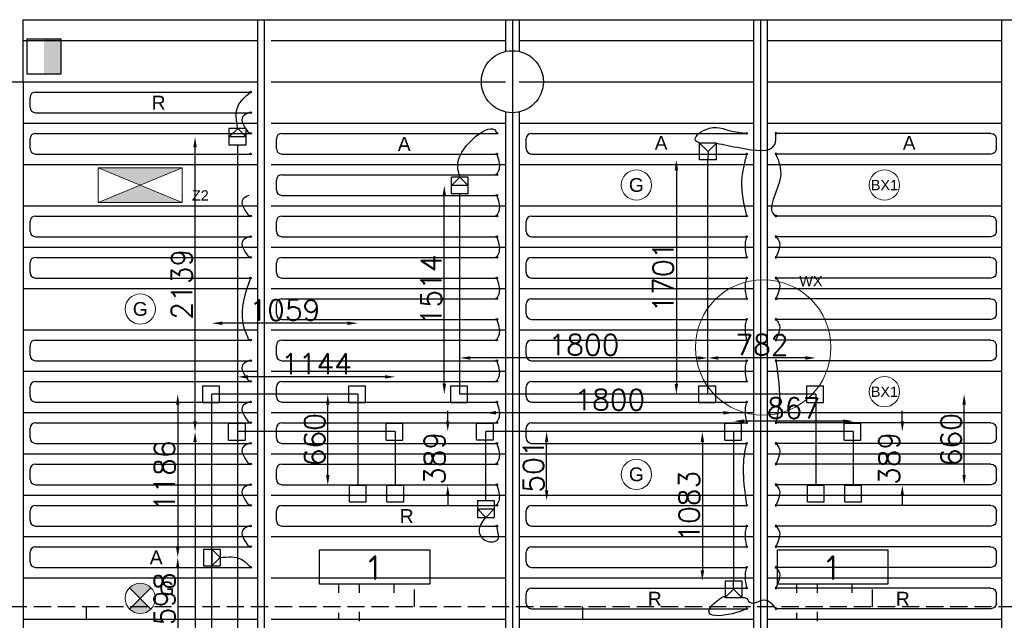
# Model space of a CAD drawing. Extents: x 7383 to 741080, y -570072 to -203000.
# Tile 10 of 43: x 466863 to 474007, y -311662 to -307303. Entities that reach past the tile are written whole.
import ezdxf

# ---------------------------------------------------------------- set-up
doc = ezdxf.new("R2010")
doc.units = 0
doc.header["$LTSCALE"] = 25
for name, pattern in [('2322105', [47, 40, -7]), ('2322106', [47, 5, -2, 5, -2, 5, -2, 5, -2, 5, -2, 5, -7]), ('2322107', [2000, 1000, 1000]), ('2322108', [7, 5, -2])]:
    doc.linetypes.add(name, pattern=pattern)
doc.layers.get('0').update_dxf_attribs({"linetype": 'CONTINUOUS'})
doc.layers.get('DEFPOINTS').update_dxf_attribs({"linetype": 'CONTINUOUS'})
for name, color, linetype in [('0010CL', 2, 'CONTINUOUS'), ('60', 7, 'CONTINUOUS'), ('BL$4----', 7, 'CONTINUOUS'), ('KP-bandraster', 5, 'CONTINUOUS'), ('KP-koppelingen', 6, 'CONTINUOUS'), ('KP-leidingen(aanvoer)', 5, 'CONTINUOUS'), ('KP-leidingen(retour)', 1, 'CONTINUOUS'), ('KP-maatvoering', 7, 'CONTINUOUS'), ('KP-onderlegger oeding', 8, 'CONTINUOUS'), ('KP-Oppervlak', 3, 'CONTINUOUS'), ('KP-panelen', 1, 'CONTINUOUS'), ('KP-registers', 4, 'CONTINUOUS'), ('KP-slangen', 7, 'CONTINUOUS'), ('KP-tekst', 7, 'CONTINUOUS'), ('SYM-W', 7, 'CONTINUOUS'), ('Thermostaat', 160, 'CONTINUOUS'), ('WL5501--', 130, 'CONTINUOUS'), ('WL5502--', 130, 'CONTINUOUS'), ('WL561---_AANVOER', 10, 'CONTINUOUS'), ('WL561---_RETOUR', 10, 'CONTINUOUS')]:
    doc.layers.add(name, color=color, linetype=linetype)
doc.layers.add('KP-Verlichting', color=2, linetype='CONTINUOUS', lineweight=18)
doc.styles.add('arial', font='ARIAL.TTF')
doc.styles.add('BURO-018', font='ISO96.shx', dxfattribs={"height": 90})
doc.styles.add('ISO', font='ISO.SHX')
doc.styles.add('VERWOL-1', font='ROMANS.SHX')
doc.dimstyles.new('MARTIN', dxfattribs={"dimscale": 0, "dimtxt": 50, "dimasz": 75, "dimexe": 4, "dimexo": 4, "dimgap": 20, "dimtad": 1, "dimdec": 0, "dimrnd": 0.01, "dimzin": 1, "dimdsep": 46, "dimtxsty": 'VERWOL-1', "dimcen": -25, "dimdle": 1, "dimclrd": 7, "dimclre": 2, "dimclrt": 7, "dimadec": 0, "dimazin": 0, "dimtfac": 1, "dimtdec": 0, "dimtix": 1, "dimtofl": 0, "dimtmove": 0, "dimatfit": 3, "dimldrblk": 'OBLIQUE', "dimfxl": 0, "dimtvp": 33.333333, "dimtolj": 1, "dimtzin": 1, "dimarcsym": 0})

# ---------------------------------------------------------------- blocks, each defined once
blk = doc.blocks.new('SW30485012')
at = {"color": 0, "linetype": 'Continuous'}
for p, q in [((-2.5, 2.5), (-2.5, -2.5)), ((2.5, 2.5), (-2.5, 2.5)), ((2.5, -2.5), (2.5, 2.5)), ((-2.5, -2.5), (2.5, -2.5))]:
    blk.add_line(p, q, dxfattribs=at)
blk.add_solid([(-2.5, 0), (2.5, 0), (-2.5, -2.5), (2.5, -2.5)], dxfattribs=at)
at = {"color": 0, "linetype": 'Continuous', "style": 'BURO-018', "flags": 1}
blk.add_attdef('W_ID', (0, 0), '', height=1.8, dxfattribs=at)
blk = doc.blocks.new('Leidingwerkzuid')
at = {"layer": 'SYM-W', "color": 2, "linetype": 'Continuous'}
for points in [[(13801, 1153.3), (13001, 1153.3), (13001, 1403.3), (13801, 1403.3)], [(17124, 1153.3), (16324, 1153.3), (16324, 1403.3), (17124, 1403.3)]]:
    blk.add_lwpolyline(points, close=True, dxfattribs=at)
at = {"layer": 'WL5501--', "linetype": '2322105'}
for p, q in [((13140.5, 1089.3), (13140.5, 1153.3)), ((16463.5, 1089.3), (16463.5, 1153.3)), ((13140.5, 895.8), (13140.5, 945.8)), ((16463.5, 895.8), (16463.5, 945.8))]:
    blk.add_line(p, q, dxfattribs=at)
at = {"layer": 'WL5502--', "linetype": '2322106'}
for p, q in [((13290.5, 1089.3), (13290.5, 1153.3)), ((16613.5, 1089.3), (16613.5, 1153.3)), ((13290.5, 885.7), (13290.5, 952.8)), ((16613.5, 885.7), (16613.5, 952.8))]:
    blk.add_line(p, q, dxfattribs=at)
at = {"layer": 'WL561---_AANVOER', "linetype": '2322107'}
for p, q in [((13540.5, 1153.3), (13540.5, 1089.3)), ((16863.5, 1153.3), (16863.5, 1089.3))]:
    blk.add_line(p, q, dxfattribs=at)
at = {"layer": 'WL561---_RETOUR', "linetype": '2322108'}
for p, q in [((13690.5, 989.3), (13690.5, 1153.3)), ((17013.5, 989.3), (17013.5, 1153.3)), ((25227.6, 989.3), (558.2, 989.3)), ((11308.2, 989.3), (11308.2, 892.8)), ((14908.2, 989.3), (14908.2, 892.8))]:
    blk.add_line(p, q, dxfattribs=at)
at = {"layer": 'Thermostaat', "xscale": 50, "yscale": 50, "zscale": 50, "rotation": 89.99999999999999}
blk.add_blockref('SW30485012', (11001.9, 4982.9), dxfattribs=at)
at = {"layer": '60', "color": 1, "linetype": 'Continuous', "style": 'ISO'}
for p in [(13354.7, 1183.6), (16677.7, 1183.6)]:
    blk.add_text('1', height=180, dxfattribs=at).set_placement(p)
blk = doc.blocks.new('A$C24911335')
at = {"layer": 'BL$4----'}
blk.add_blockref('Leidingwerkzuid', (0, 0), dxfattribs=at)
blk = doc.blocks.new('Register A')
at = {"layer": 'KP-registers', "linetype": 'Continuous'}
for p, q in [((90, 225), (1644, 225)), ((50, 115), (50, 185)), ((90, 75), (1644, 75))]:
    blk.add_line(p, q, dxfattribs=at)
for centre in [(1650, 225), (1650, 75)]:
    blk.add_circle(centre, 6, dxfattribs=at)
for centre, start, end in [((90, 185), 90, 180), ((90, 115), 180, 270)]:
    blk.add_arc(centre, 40, start, end, dxfattribs=at)
blk = doc.blocks.new('*D1952')
at = {"layer": 'DEFPOINTS', "color": 0, "linetype": 'Continuous', "transparency": 16777216}
for p in [(469098.2, -310020.5), (469316.2, -310020.5), (469316.3, -310680.9)]:
    blk.add_point(p, dxfattribs=at)
at = {"layer": 'KP-maatvoering', "color": 7, "linetype": 'Continuous', "lineweight": -2, "transparency": 16777216}
blk.add_line((469098.2, -310605.9), (469098.2, -310095.5), dxfattribs=at)
at = {"layer": 'KP-maatvoering', "color": 7, "linetype": 'Continuous', "transparency": 16777216}
for points in [[(469085.7, -310095.5), (469110.7, -310095.5), (469098.2, -310020.5)], [(469085.7, -310605.9), (469110.7, -310605.9), (469098.2, -310680.9)]]:
    blk.add_solid(points, dxfattribs=at)
at = {"layer": 'KP-maatvoering', "color": 7, "linetype": 'Continuous', "transparency": 16777216, "insert": (469003.2, -310350.7), "char_height": 150, "attachment_point": 5, "rotation": 90, "style": 'VERWOL-1'}
blk.add_mtext('\\A1;660', dxfattribs=at)
blk = doc.blocks.new('_OBLIQUE')
at = {"color": 0, "linetype": 'ByBlock'}
blk.add_line((-0.5, -0.5), (0.5, 0.5), dxfattribs=at)
blk = doc.blocks.new('*D1953')
at = {"layer": 'DEFPOINTS', "color": 0, "linetype": 'Continuous', "transparency": 16777216}
for p in [(468257.2, -309505.6), (468257.2, -310020.4), (469316.2, -310020.5)]:
    blk.add_point(p, dxfattribs=at)
at = {"layer": 'KP-maatvoering', "color": 7, "linetype": 'Continuous', "lineweight": -2, "transparency": 16777216}
blk.add_line((469241.2, -309505.6), (468332.2, -309505.6), dxfattribs=at)
at = {"layer": 'KP-maatvoering', "color": 7, "linetype": 'Continuous', "transparency": 16777216}
for points in [[(468332.2, -309493.1), (468332.2, -309518.1), (468257.2, -309505.6)], [(469241.2, -309493.1), (469241.2, -309518.1), (469316.2, -309505.6)]]:
    blk.add_solid(points, dxfattribs=at)
at = {"layer": 'KP-maatvoering', "color": 7, "linetype": 'Continuous', "transparency": 16777216, "insert": (468786.7, -309410.6), "char_height": 150, "attachment_point": 5, "style": 'VERWOL-1'}
blk.add_mtext('\\A1;1059', dxfattribs=at)
blk = doc.blocks.new('*D1954')
at = {"layer": 'DEFPOINTS', "color": 0, "linetype": 'Continuous', "transparency": 16777216}
for p in [(468257.2, -310020.4), (468009.5, -311206.1), (468318, -311206.1)]:
    blk.add_point(p, dxfattribs=at)
at = {"layer": 'KP-maatvoering', "color": 7, "linetype": 'Continuous', "lineweight": -2, "transparency": 16777216}
blk.add_line((468009.5, -310095.4), (468009.5, -311131.1), dxfattribs=at)
at = {"layer": 'KP-maatvoering', "color": 7, "linetype": 'Continuous', "transparency": 16777216}
for points in [[(467997, -310095.4), (468022, -310095.4), (468009.5, -310020.4)], [(467997, -311131.1), (468022, -311131.1), (468009.5, -311206.1)]]:
    blk.add_solid(points, dxfattribs=at)
at = {"layer": 'KP-maatvoering', "color": 7, "linetype": 'Continuous', "transparency": 16777216, "insert": (467914.5, -310613.3), "char_height": 150, "attachment_point": 5, "rotation": 90, "style": 'VERWOL-1'}
blk.add_mtext('\\A1;1186', dxfattribs=at)
blk = doc.blocks.new('*D1955')
at = {"layer": 'DEFPOINTS', "color": 0, "linetype": 'Continuous', "transparency": 16777216}
for p in [(468318, -311206.1), (468009.5, -311803.9), (468257.2, -311803.9)]:
    blk.add_point(p, dxfattribs=at)
at = {"layer": 'KP-maatvoering', "color": 7, "linetype": 'Continuous', "lineweight": -2, "transparency": 16777216}
blk.add_line((468009.5, -311281.1), (468009.5, -311728.9), dxfattribs=at)
at = {"layer": 'KP-maatvoering', "color": 7, "linetype": 'Continuous', "transparency": 16777216}
for points in [[(467997, -311281.1), (468022, -311281.1), (468009.5, -311206.1)], [(467997, -311728.9), (468022, -311728.9), (468009.5, -311803.9)]]:
    blk.add_solid(points, dxfattribs=at)
at = {"layer": 'KP-maatvoering', "color": 7, "linetype": 'Continuous', "transparency": 16777216, "insert": (467914.5, -311505), "char_height": 150, "attachment_point": 5, "rotation": 90, "style": 'VERWOL-1'}
blk.add_mtext('\\A1;598', dxfattribs=at)
blk = doc.blocks.new('*D1957')
at = {"layer": 'DEFPOINTS', "color": 0, "linetype": 'Continuous', "transparency": 16777216}
for p in [(469588, -310292.3), (469968.8, -310292.3), (469588.1, -310680.8)]:
    blk.add_point(p, dxfattribs=at)
at = {"layer": 'KP-maatvoering', "color": 7, "linetype": 'Continuous', "lineweight": -2, "transparency": 16777216}
for p, q in [((469968.8, -310217.3), (469968.8, -310142.3)), ((469968.8, -310755.8), (469968.8, -310830.8))]:
    blk.add_line(p, q, dxfattribs=at)
at = {"layer": 'KP-maatvoering', "color": 7, "linetype": 'Continuous', "transparency": 16777216}
for points in [[(469956.3, -310217.3), (469981.3, -310217.3), (469968.8, -310292.3)], [(469956.3, -310755.8), (469981.3, -310755.8), (469968.8, -310680.8)]]:
    blk.add_solid(points, dxfattribs=at)
at = {"layer": 'KP-maatvoering', "color": 7, "linetype": 'Continuous', "transparency": 16777216, "insert": (469873.8, -310486.6), "char_height": 150, "attachment_point": 5, "rotation": 90, "style": 'VERWOL-1'}
blk.add_mtext('\\A1;389', dxfattribs=at)
blk = doc.blocks.new('*D1958')
at = {"layer": 'DEFPOINTS', "color": 0, "linetype": 'Continuous', "transparency": 16777216}
for p in [(468444.4, -309894.8), (468444.4, -310292.2), (469588, -310292.3)]:
    blk.add_point(p, dxfattribs=at)
at = {"layer": 'KP-maatvoering', "color": 7, "linetype": 'Continuous', "lineweight": -2, "transparency": 16777216}
blk.add_line((469513, -309894.8), (468519.4, -309894.8), dxfattribs=at)
at = {"layer": 'KP-maatvoering', "color": 7, "linetype": 'Continuous', "transparency": 16777216}
for points in [[(468519.4, -309882.3), (468519.4, -309907.3), (468444.4, -309894.8)], [(469513, -309882.3), (469513, -309907.3), (469588, -309894.8)]]:
    blk.add_solid(points, dxfattribs=at)
at = {"layer": 'KP-maatvoering', "color": 7, "linetype": 'Continuous', "transparency": 16777216, "insert": (469016.2, -309799.8), "char_height": 150, "attachment_point": 5, "style": 'VERWOL-1'}
blk.add_mtext('\\A1;1144', dxfattribs=at)
blk = doc.blocks.new('*D1959')
at = {"layer": 'DEFPOINTS', "color": 0, "linetype": 'Continuous', "transparency": 16777216}
for p in [(468135.1, -308153.5), (468444.5, -308153.5), (468444.4, -310292.2)]:
    blk.add_point(p, dxfattribs=at)
at = {"layer": 'KP-maatvoering', "color": 7, "linetype": 'Continuous', "lineweight": -2, "transparency": 16777216}
blk.add_line((468135.1, -310217.2), (468135.1, -308228.5), dxfattribs=at)
at = {"layer": 'KP-maatvoering', "color": 7, "linetype": 'Continuous', "transparency": 16777216}
for points in [[(468122.6, -308228.5), (468147.6, -308228.5), (468135.1, -308153.5)], [(468122.6, -310217.2), (468147.6, -310217.2), (468135.1, -310292.2)]]:
    blk.add_solid(points, dxfattribs=at)
at = {"layer": 'KP-maatvoering', "color": 7, "linetype": 'Continuous', "transparency": 16777216, "insert": (468040.1, -309222.8), "char_height": 150, "attachment_point": 5, "rotation": 90, "style": 'VERWOL-1'}
blk.add_mtext('\\A1;2139', dxfattribs=at)
blk = doc.blocks.new('*D1960')
at = {"layer": 'DEFPOINTS', "color": 0, "linetype": 'Continuous', "transparency": 16777216}
for p in [(468135.1, -310292.2), (468135.1, -315412.6), (468444.4, -315412.6)]:
    blk.add_point(p, dxfattribs=at)
at = {"layer": 'KP-maatvoering', "color": 7, "linetype": 'Continuous', "lineweight": -2, "transparency": 16777216}
blk.add_line((468135.1, -310367.2), (468135.1, -315337.6), dxfattribs=at)
at = {"layer": 'KP-maatvoering', "color": 7, "linetype": 'Continuous', "transparency": 16777216}
for points in [[(468122.6, -310367.2), (468147.6, -310367.2), (468135.1, -310292.2)], [(468122.6, -315337.6), (468147.6, -315337.6), (468135.1, -315412.6)]]:
    blk.add_solid(points, dxfattribs=at)
at = {"layer": 'KP-maatvoering', "color": 7, "linetype": 'Continuous', "transparency": 16777216, "insert": (468040.1, -312852.4), "char_height": 150, "attachment_point": 5, "rotation": 90, "style": 'VERWOL-1'}
blk.add_mtext('\\A1;5120', dxfattribs=at)
blk = doc.blocks.new('*D1969')
at = {"layer": 'DEFPOINTS', "color": 0, "linetype": 'Continuous', "transparency": 16777216}
for p in [(472639.2, -310020.5), (473715.8, -310020.5), (472639.3, -310680.9)]:
    blk.add_point(p, dxfattribs=at)
at = {"layer": 'KP-maatvoering', "color": 7, "linetype": 'Continuous', "lineweight": -2, "transparency": 16777216}
blk.add_line((473715.8, -310605.9), (473715.8, -310095.5), dxfattribs=at)
at = {"layer": 'KP-maatvoering', "color": 7, "linetype": 'Continuous', "transparency": 16777216}
for points in [[(473703.3, -310095.5), (473728.3, -310095.5), (473715.8, -310020.5)], [(473703.3, -310605.9), (473728.3, -310605.9), (473715.8, -310680.9)]]:
    blk.add_solid(points, dxfattribs=at)
at = {"layer": 'KP-maatvoering', "color": 7, "linetype": 'Continuous', "transparency": 16777216, "insert": (473620.8, -310350.7), "char_height": 150, "attachment_point": 5, "rotation": 90, "style": 'VERWOL-1'}
blk.add_mtext('\\A1;660', dxfattribs=at)
blk = doc.blocks.new('*D1970')
at = {"layer": 'DEFPOINTS', "color": 0, "linetype": 'Continuous', "transparency": 16777216}
for p in [(472911, -310292.3), (473267.3, -310292.3), (472911, -310680.8)]:
    blk.add_point(p, dxfattribs=at)
at = {"layer": 'KP-maatvoering', "color": 7, "linetype": 'Continuous', "lineweight": -2, "transparency": 16777216}
for p, q in [((473267.3, -310217.3), (473267.3, -310142.3)), ((473267.3, -310755.8), (473267.3, -310830.8))]:
    blk.add_line(p, q, dxfattribs=at)
at = {"layer": 'KP-maatvoering', "color": 7, "linetype": 'Continuous', "transparency": 16777216}
for points in [[(473254.8, -310217.3), (473279.8, -310217.3), (473267.3, -310292.3)], [(473254.8, -310755.8), (473279.8, -310755.8), (473267.3, -310680.8)]]:
    blk.add_solid(points, dxfattribs=at)
at = {"layer": 'KP-maatvoering', "color": 7, "linetype": 'Continuous', "transparency": 16777216, "insert": (473172.3, -310486.6), "char_height": 150, "attachment_point": 5, "rotation": 90, "style": 'VERWOL-1'}
blk.add_mtext('\\A1;389', dxfattribs=at)
blk = doc.blocks.new('*D1971')
at = {"layer": 'DEFPOINTS', "color": 0, "linetype": 'Continuous', "transparency": 16777216}
for p in [(471857.2, -309757.5), (471857.2, -310020.5), (472639.2, -310020.5)]:
    blk.add_point(p, dxfattribs=at)
at = {"layer": 'KP-maatvoering', "color": 7, "linetype": 'Continuous', "lineweight": -2, "transparency": 16777216}
blk.add_line((472564.2, -309757.5), (471932.2, -309757.5), dxfattribs=at)
at = {"layer": 'KP-maatvoering', "color": 7, "linetype": 'Continuous', "transparency": 16777216}
for points in [[(471932.2, -309745), (471932.2, -309770), (471857.2, -309757.5)], [(472564.2, -309745), (472564.2, -309770), (472639.2, -309757.5)]]:
    blk.add_solid(points, dxfattribs=at)
at = {"layer": 'KP-maatvoering', "color": 7, "linetype": 'Continuous', "transparency": 16777216, "insert": (472248.2, -309662.5), "char_height": 150, "attachment_point": 5, "style": 'VERWOL-1'}
blk.add_mtext('\\A1;782', dxfattribs=at)
blk = doc.blocks.new('*D1972')
at = {"layer": 'DEFPOINTS', "color": 0, "linetype": 'Continuous', "transparency": 16777216}
for p in [(470057.2, -309757.5), (470057.2, -310020.3), (471857.2, -310020.5)]:
    blk.add_point(p, dxfattribs=at)
at = {"layer": 'KP-maatvoering', "color": 7, "linetype": 'Continuous', "lineweight": -2, "transparency": 16777216}
blk.add_line((471782.2, -309757.5), (470132.2, -309757.5), dxfattribs=at)
at = {"layer": 'KP-maatvoering', "color": 7, "linetype": 'Continuous', "transparency": 16777216}
for points in [[(470132.2, -309745), (470132.2, -309770), (470057.2, -309757.5)], [(471782.2, -309745), (471782.2, -309770), (471857.2, -309757.5)]]:
    blk.add_solid(points, dxfattribs=at)
at = {"layer": 'KP-maatvoering', "color": 7, "linetype": 'Continuous', "transparency": 16777216, "insert": (470957.2, -309662.5), "char_height": 150, "attachment_point": 5, "style": 'VERWOL-1'}
blk.add_mtext('\\A1;1800', dxfattribs=at)
blk = doc.blocks.new('*D1973')
at = {"layer": 'DEFPOINTS', "color": 0, "linetype": 'Continuous', "transparency": 16777216}
for p in [(469943.7, -308506.1), (470057.3, -308506.1), (470057.2, -310020.3)]:
    blk.add_point(p, dxfattribs=at)
at = {"layer": 'KP-maatvoering', "color": 7, "linetype": 'Continuous', "lineweight": -2, "transparency": 16777216}
blk.add_line((469943.7, -309945.3), (469943.7, -308581.1), dxfattribs=at)
at = {"layer": 'KP-maatvoering', "color": 7, "linetype": 'Continuous', "transparency": 16777216}
for points in [[(469931.2, -308581.1), (469956.2, -308581.1), (469943.7, -308506.1)], [(469931.2, -309945.3), (469956.2, -309945.3), (469943.7, -310020.3)]]:
    blk.add_solid(points, dxfattribs=at)
at = {"layer": 'KP-maatvoering', "color": 7, "linetype": 'Continuous', "transparency": 16777216, "insert": (469848.7, -309263.2), "char_height": 150, "attachment_point": 5, "rotation": 90, "style": 'VERWOL-1'}
blk.add_mtext('\\A1;1514', dxfattribs=at)
blk = doc.blocks.new('*D1974')
at = {"layer": 'DEFPOINTS', "color": 0, "linetype": 'Continuous', "transparency": 16777216}
for p in [(471857.2, -308319.9), (471627.5, -310020.5), (471857.2, -310020.5)]:
    blk.add_point(p, dxfattribs=at)
at = {"layer": 'KP-maatvoering', "color": 7, "linetype": 'Continuous', "lineweight": -2, "transparency": 16777216}
blk.add_line((471627.5, -308394.9), (471627.5, -309945.5), dxfattribs=at)
at = {"layer": 'KP-maatvoering', "color": 7, "linetype": 'Continuous', "transparency": 16777216}
for points in [[(471615, -308394.9), (471640, -308394.9), (471627.5, -308319.9)], [(471615, -309945.5), (471640, -309945.5), (471627.5, -310020.5)]]:
    blk.add_solid(points, dxfattribs=at)
at = {"layer": 'KP-maatvoering', "color": 7, "linetype": 'Continuous', "transparency": 16777216, "insert": (471532.5, -309170.2), "char_height": 150, "attachment_point": 5, "rotation": 90, "style": 'VERWOL-1'}
blk.add_mtext('\\A1;1701', dxfattribs=at)
blk = doc.blocks.new('*D1975')
at = {"layer": 'DEFPOINTS', "color": 0, "linetype": 'Continuous', "transparency": 16777216}
for p in [(472044.4, -310216.3), (472044.4, -310292.2), (472911, -310292.3)]:
    blk.add_point(p, dxfattribs=at)
at = {"layer": 'KP-maatvoering', "color": 7, "linetype": 'Continuous', "lineweight": -2, "transparency": 16777216}
blk.add_line((472836, -310216.3), (472119.4, -310216.3), dxfattribs=at)
at = {"layer": 'KP-maatvoering', "color": 7, "linetype": 'Continuous', "transparency": 16777216}
for points in [[(472119.4, -310203.8), (472119.4, -310228.8), (472044.4, -310216.3)], [(472836, -310203.8), (472836, -310228.8), (472911, -310216.3)]]:
    blk.add_solid(points, dxfattribs=at)
at = {"layer": 'KP-maatvoering', "color": 7, "linetype": 'Continuous', "transparency": 16777216, "insert": (472477.7, -310121.3), "char_height": 150, "attachment_point": 5, "style": 'VERWOL-1'}
blk.add_mtext('\\A1;867', dxfattribs=at)
blk = doc.blocks.new('*D1976')
at = {"layer": 'DEFPOINTS', "color": 0, "linetype": 'Continuous', "transparency": 16777216}
for p in [(470244.4, -310155.4), (470244.4, -310292.1), (472044.4, -310292.2)]:
    blk.add_point(p, dxfattribs=at)
at = {"layer": 'KP-maatvoering', "color": 7, "linetype": 'Continuous', "lineweight": -2, "transparency": 16777216}
blk.add_line((471969.4, -310155.4), (470319.4, -310155.4), dxfattribs=at)
at = {"layer": 'KP-maatvoering', "color": 7, "linetype": 'Continuous', "transparency": 16777216}
for points in [[(470319.4, -310142.9), (470319.4, -310167.9), (470244.4, -310155.4)], [(471969.4, -310142.9), (471969.4, -310167.9), (472044.4, -310155.4)]]:
    blk.add_solid(points, dxfattribs=at)
at = {"layer": 'KP-maatvoering', "color": 7, "linetype": 'Continuous', "transparency": 16777216, "insert": (471144.4, -310060.4), "char_height": 150, "attachment_point": 5, "style": 'VERWOL-1'}
blk.add_mtext('\\A1;1800', dxfattribs=at)
blk = doc.blocks.new('*D1977')
at = {"layer": 'DEFPOINTS', "color": 0, "linetype": 'Continuous', "transparency": 16777216}
for p in [(470244.4, -310292.1), (470686.3, -310292.1), (470244.4, -310792.8)]:
    blk.add_point(p, dxfattribs=at)
at = {"layer": 'KP-maatvoering', "color": 7, "linetype": 'Continuous', "lineweight": -2, "transparency": 16777216}
blk.add_line((470686.3, -310717.8), (470686.3, -310367.1), dxfattribs=at)
at = {"layer": 'KP-maatvoering', "color": 7, "linetype": 'Continuous', "transparency": 16777216}
for points in [[(470673.8, -310367.1), (470698.8, -310367.1), (470686.3, -310292.1)], [(470673.8, -310717.8), (470698.8, -310717.8), (470686.3, -310792.8)]]:
    blk.add_solid(points, dxfattribs=at)
at = {"layer": 'KP-maatvoering', "color": 7, "linetype": 'Continuous', "transparency": 16777216, "insert": (470591.3, -310542.4), "char_height": 150, "attachment_point": 5, "rotation": 90, "style": 'VERWOL-1'}
blk.add_mtext('\\A1;501', dxfattribs=at)
blk = doc.blocks.new('*D2079')
at = {"layer": 'DEFPOINTS', "color": 0, "linetype": 'Continuous', "transparency": 16777216}
for p in [(471978.5, -310292.2), (471816.4, -311374.8), (472042.8, -311374.8)]:
    blk.add_point(p, dxfattribs=at)
at = {"layer": 'KP-maatvoering', "color": 7, "linetype": 'Continuous', "lineweight": -2, "transparency": 16777216}
blk.add_line((471816.4, -310367.2), (471816.4, -311299.8), dxfattribs=at)
at = {"layer": 'KP-maatvoering', "color": 7, "linetype": 'Continuous', "transparency": 16777216}
for points in [[(471803.9, -310367.2), (471828.9, -310367.2), (471816.4, -310292.2)], [(471803.9, -311299.8), (471828.9, -311299.8), (471816.4, -311374.8)]]:
    blk.add_solid(points, dxfattribs=at)
at = {"layer": 'KP-maatvoering', "color": 7, "linetype": 'Continuous', "transparency": 16777216, "insert": (471721.4, -310833.5), "char_height": 150, "attachment_point": 5, "rotation": 90, "style": 'VERWOL-1'}
blk.add_mtext('\\A1;1083', dxfattribs=at)

msp = doc.modelspace()

# ---------------------------------------------------------------- hatches: boundary and pattern name
at = {"layer": 'KP-Verlichting', "linetype": 'Continuous'}
h = msp.add_hatch(color=256, dxfattribs=at)
h.paths.add_polyline_path([(467432.9, -308377), (467737.6, -308502.6), (468042.4, -308377)])
h.paths.add_polyline_path([(468042.4, -308628.3), (467737.6, -308502.6), (467432.9, -308628.3)])
h = msp.add_hatch(color=256, dxfattribs=at)
h.paths.add_polyline_path([(467659.9, -311424.9), (467737.6, -311502.6), (467815.4, -311424.9, 0.414214)])
h.paths.add_polyline_path([(467659.9, -311580.4, 0.414214), (467815.4, -311580.4), (467737.6, -311502.6)])

# ---------------------------------------------------------------- linework, layer by layer
at = {"layer": '0010CL', "linetype": 'Continuous'}
for p, q in [((468637.6, -307302.6), (468637.6, -319775)), ((470437.6, -307302.7), (470437.6, -319915.8)), ((472237.6, -307302.7), (472237.6, -319979.1))]:
    msp.add_line(p, q, dxfattribs=at)
at = {"layer": 'KP-bandraster', "linetype": 'Continuous'}
for p, q in [((468587.6, -307302.7), (468587.6, -319770.4)), ((470387.6, -307302.7), (470387.6, -307533.3)), ((470487.6, -307302.7), (470487.6, -307533.3)), ((472187.6, -307302.7), (472187.6, -319977.3)), ((472287.6, -307302.7), (472287.6, -319980.2)), ((473987.6, -307302.6), (473987.6, -320016.8)), ((466887.6, -307752.6), (466887.6, -319612.4)), ((470387.6, -307972), (470387.6, -312333.3)), ((470487.6, -307972), (470487.6, -312333.3))]:
    msp.add_line(p, q, dxfattribs=at)
msp.add_circle((470437.6, -307752.6), 225, dxfattribs=at)
at = {"layer": 'KP-koppelingen', "linetype": 'Continuous'}
for p, q in [((468383.6, -308214.2), (468383.7, -308092.6)), ((468505.3, -308092.7), (468383.7, -308092.6)), ((468383.7, -308153.4), (468444.5, -308092.6)), ((468444.5, -308092.6), (468505.3, -308153.5)), ((468505.2, -308214.3), (468505.3, -308092.7)), ((468505.2, -308214.3), (468383.6, -308214.2)), ((468505.3, -308153.5), (468383.7, -308153.4)), ((471796.4, -308319.8), (471796.6, -308198.1)), ((471918.2, -308198.3), (471796.6, -308198.1)), ((471796.6, -308198.1), (471857.3, -308259.1)), ((471857.3, -308259.1), (471918.2, -308198.3)), ((471918, -308320), (471918.2, -308198.3)), ((471857.3, -308259.1), (471857.2, -308319.9)), ((471918, -308320), (471796.4, -308319.8)), ((469996.4, -308566.8), (469996.5, -308445.2)), ((470118.1, -308445.3), (469996.5, -308445.2)), ((469996.5, -308506), (470057.3, -308445.2)), ((470118.1, -308506.1), (469996.5, -308506)), ((470057.3, -308445.2), (470118.1, -308506.1)), ((470118, -308566.9), (470118.1, -308445.3)), ((470118, -308566.9), (469996.4, -308566.8)), ((468191.3, -310081.2), (468191.3, -309959.6)), ((468191.3, -309959.6), (468312.9, -309959.6)), ((468312.9, -310081.3), (468312.9, -309959.6)), ((469250.3, -310081.3), (469250.3, -309959.7)), ((469250.3, -309959.7), (469371.9, -309959.7)), ((469371.9, -310081.4), (469371.9, -309959.7)), ((469991.3, -310081.1), (469991.3, -309959.4)), ((469991.3, -309959.4), (470112.9, -309959.5)), ((470112.9, -310081.1), (470112.9, -309959.5)), ((471791.3, -310081.3), (471791.3, -309959.6)), ((471791.3, -309959.6), (471912.9, -309959.6)), ((471912.9, -310081.3), (471912.9, -309959.6)), ((472573.2, -310081.3), (472573.3, -309959.7)), ((472573.3, -309959.7), (472694.9, -309959.7)), ((472694.9, -310081.4), (472694.9, -309959.7)), ((468191.3, -310081.2), (468312.9, -310081.3)), ((469250.3, -310081.3), (469371.9, -310081.4)), ((469991.3, -310081.1), (470112.9, -310081.1)), ((471791.3, -310081.3), (471912.9, -310081.3)), ((472573.2, -310081.3), (472694.9, -310081.4)), ((468378.5, -310353), (468378.5, -310231.4)), ((468378.5, -310231.4), (468500.1, -310231.4)), ((468500.1, -310353), (468500.1, -310231.4)), ((469522.1, -310353.1), (469522.1, -310231.5)), ((469522.1, -310231.5), (469643.7, -310231.5)), ((469643.7, -310353.2), (469643.7, -310231.5)), ((470178.5, -310352.9), (470178.5, -310231.2)), ((470178.5, -310231.2), (470300.1, -310231.2)), ((470300.1, -310352.9), (470300.1, -310231.2)), ((471978.5, -310353.1), (471978.5, -310231.4)), ((471978.5, -310231.4), (472100.1, -310231.4)), ((472100.1, -310353.1), (472100.1, -310231.4)), ((472845, -310353.1), (472845.1, -310231.5)), ((472845.1, -310231.5), (472966.7, -310231.5)), ((472966.7, -310353.2), (472966.7, -310231.5)), ((468378.5, -310353), (468500.1, -310353)), ((469522.1, -310353.1), (469643.7, -310353.2)), ((470178.5, -310352.9), (470300.1, -310352.9)), ((471978.5, -310353.1), (472100.1, -310353.1)), ((472845, -310353.1), (472966.7, -310353.2)), ((469255.5, -310802.5), (469255.5, -310680.9)), ((469255.5, -310680.9), (469377.1, -310680.9)), ((469377.1, -310802.5), (469377.1, -310680.9)), ((469527.2, -310680.9), (469648.9, -310680.8)), ((469527.3, -310802.5), (469527.2, -310680.9)), ((469648.9, -310802.5), (469648.9, -310680.8)), ((472578.5, -310802.5), (472578.5, -310680.9)), ((472578.5, -310680.9), (472700.1, -310680.9)), ((472700.1, -310802.5), (472700.1, -310680.9)), ((472850.2, -310680.9), (472971.9, -310680.8)), ((472850.2, -310802.5), (472850.2, -310680.9)), ((472971.9, -310802.5), (472971.9, -310680.8)), ((470183.6, -310792.8), (470305.2, -310792.8)), ((470183.6, -310792.8), (470183.6, -310914.4)), ((470305.2, -310792.8), (470305.2, -310914.5)), ((469255.5, -310802.5), (469377.1, -310802.5)), ((469527.3, -310802.5), (469648.9, -310802.5)), ((470183.6, -310853.6), (470305.2, -310853.7)), ((470244.4, -310914.4), (470183.6, -310853.6)), ((470305.2, -310853.7), (470244.4, -310914.4)), ((472578.5, -310802.5), (472700.1, -310802.5)), ((472850.2, -310802.5), (472971.9, -310802.5)), ((470183.6, -310914.4), (470305.2, -310914.5)), ((468196.4, -311145.4), (468318, -311145.3)), ((468196.4, -311145.4), (468196.5, -311267)), ((468257.2, -311145.4), (468257.3, -311267)), ((468318, -311206.1), (468257.2, -311145.4)), ((468318, -311145.3), (468318.1, -311266.9)), ((468257.3, -311267), (468318, -311206.1)), ((468196.5, -311267), (468318.1, -311266.9)), ((471982, -311374.6), (471981.6, -311496.2)), ((472042.6, -311435.6), (471981.6, -311496.2)), ((471982, -311374.6), (472103.6, -311375)), ((472042.6, -311435.6), (472042.8, -311374.8)), ((472103.2, -311496.6), (472042.6, -311435.6)), ((472103.6, -311375), (472103.2, -311496.6)), ((471981.6, -311496.2), (472103.2, -311496.6))]:
    msp.add_line(p, q, dxfattribs=at)
at = {"layer": 'KP-leidingen(aanvoer)', "linetype": 'Continuous'}
for p, q in [((471857.2, -310020.5), (471857.2, -308319.9)), ((470057.2, -310020.3), (470057.2, -308566.9)), ((468257.2, -318391.8), (468257.2, -310020.4)), ((469316.2, -310020.5), (468257.2, -310020.4)), ((469316.2, -310020.5), (469316.3, -310680.9)), ((472639.2, -310020.5), (470057.2, -310020.3)), ((472639.2, -310020.5), (472639.3, -310680.9))]:
    msp.add_line(p, q, dxfattribs=at)
at = {"layer": 'KP-leidingen(retour)', "linetype": 'Continuous'}
for p, q in [((468444.4, -315351.8), (468444.4, -308214.3)), ((469588, -310292.3), (468444.4, -310292.2)), ((469588, -310292.3), (469588.1, -310680.8)), ((472911, -310292.3), (470244.4, -310292.1)), ((470244.4, -310792.8), (470244.4, -310292.1)), ((472044.4, -311374.8), (472044.4, -310292.2)), ((472911, -310292.3), (472911, -310680.8))]:
    msp.add_line(p, q, dxfattribs=at)
at = {"layer": 'KP-Oppervlak', "linetype": 'Continuous'}
for p, q in [((466887.8, -307752.6), (466887.8, -307302.6)), ((466887.8, -307302.6), (499687.6, -307302.8)), ((455987.6, -307752.6), (466887.8, -307752.6))]:
    msp.add_line(p, q, dxfattribs=at)
at = {"layer": 'KP-panelen', "linetype": 'Continuous'}
for p, q in [((466887.6, -307452.6), (468587.6, -307452.6)), ((468687.6, -307452.6), (470387.6, -307452.6)), ((470487.6, -307452.6), (472187.6, -307452.6)), ((472287.6, -307452.6), (473987.6, -307452.6)), ((466887.6, -307752.6), (468587.6, -307752.6)), ((468687.6, -307752.6), (470387.6, -307752.6)), ((470487.6, -307752.6), (472187.6, -307752.6)), ((472287.6, -307752.6), (473987.6, -307752.6)), ((466887.6, -308052.6), (468587.6, -308052.6)), ((468687.6, -308052.6), (470387.6, -308052.6)), ((470487.6, -308052.6), (472187.6, -308052.6)), ((472287.6, -308052.6), (473987.6, -308052.6)), ((466887.6, -308352.6), (468587.6, -308352.6)), ((468687.6, -308352.6), (470387.6, -308352.6)), ((470487.6, -308352.6), (472187.6, -308352.6)), ((472287.6, -308352.6), (473987.6, -308352.6)), ((466887.6, -308652.6), (468587.6, -308652.6)), ((468687.6, -308652.6), (470387.6, -308652.6)), ((470487.6, -308652.6), (472187.6, -308652.6)), ((472287.6, -308652.6), (473987.6, -308652.6)), ((466887.6, -308952.6), (468587.6, -308952.6)), ((468687.6, -308952.6), (470387.6, -308952.6)), ((470487.6, -308952.6), (472187.6, -308952.6)), ((472287.6, -308952.6), (473987.6, -308952.6)), ((466887.6, -309252.6), (468587.6, -309252.6)), ((468687.6, -309252.6), (470387.6, -309252.6)), ((470487.6, -309252.6), (472187.6, -309252.6)), ((472287.6, -309252.6), (473987.6, -309252.6)), ((466887.6, -309552.6), (468587.6, -309552.6)), ((468687.6, -309552.6), (470387.6, -309552.6)), ((470487.6, -309552.6), (472187.6, -309552.6)), ((472287.6, -309552.6), (473987.6, -309552.6)), ((466887.6, -309852.6), (468587.6, -309852.6)), ((468687.6, -309852.6), (470387.6, -309852.6)), ((470487.6, -309852.6), (472187.6, -309852.6)), ((472287.6, -309852.6), (473987.6, -309852.6)), ((466887.6, -310152.6), (468587.6, -310152.6)), ((468687.6, -310152.6), (470387.6, -310152.6)), ((470487.6, -310152.6), (472187.6, -310152.6)), ((472287.6, -310152.6), (473987.6, -310152.6)), ((466887.6, -310452.6), (468587.6, -310452.6)), ((468687.6, -310452.6), (470387.6, -310452.6)), ((470487.6, -310452.6), (472187.6, -310452.6)), ((472287.6, -310452.6), (473987.6, -310452.6)), ((466887.6, -310752.6), (468587.6, -310752.6)), ((468687.6, -310752.6), (470387.6, -310752.6)), ((470487.6, -310752.6), (472187.6, -310752.6)), ((472287.6, -310752.6), (473987.6, -310752.6)), ((466887.6, -311052.6), (468587.6, -311052.6)), ((468687.6, -311052.6), (470387.6, -311052.6)), ((470487.6, -311052.6), (472187.6, -311052.6)), ((472287.6, -311052.6), (473987.6, -311052.6)), ((466887.6, -311352.6), (468587.6, -311352.6)), ((468687.6, -311352.6), (470387.6, -311352.6)), ((470487.6, -311352.6), (472187.6, -311352.6)), ((472287.6, -311352.6), (473987.6, -311352.6)), ((466887.6, -311652.6), (468587.6, -311652.6)), ((468687.6, -311652.6), (470387.6, -311652.6)), ((470487.6, -311652.6), (472187.6, -311652.6)), ((472287.6, -311652.6), (473987.6, -311652.6))]:
    msp.add_line(p, q, dxfattribs=at)
at = {"layer": 'KP-slangen', "linetype": 'Continuous'}
for points in [[(468444.5, -308092.6), (468444.5, -307935.7), (468537.6, -307827.6)], [(468525, -307977.6), (468481.8, -308006.2), (468525.1, -308127.6)], [(470057.3, -308445.2), (470048.8, -308311.3), (470325.2, -308127.6), (470325.7, -308130.1)], [(471796.6, -308198.1), (471767, -308179.9), (471840.5, -308099.6), (472032.2, -308112.2), (472137.6, -308127.6)], [(471918.2, -308198.3), (472094.5, -308233.6), (472341.2, -308208), (472350.1, -308127.6)], [(470325.2, -308427.6), (470343.1, -308386), (470325.2, -308277.6)], [(472137.6, -308277.6), (472100.6, -308472), (472137.6, -308727.6)], [(472350.1, -308277.6), (472382.6, -308445.6), (472350.1, -308727.6), (472352.8, -308729.1)], [(468525, -308577.6), (468481.8, -308606.2), (468525.1, -308727.6)], [(470325.2, -308727.6), (470343.1, -308686), (470325.2, -308577.6)], [(468525, -308877.6), (468481.8, -308906.2), (468525.1, -309027.6)], [(470325.2, -309027.6), (470343.1, -308986), (470325.2, -308877.6)], [(472137.6, -308877.6), (472127.8, -308916.8), (472137.6, -309027.6)], [(472350.1, -308877.6), (472371.2, -308906.4), (472350.1, -309027.6)], [(468537.6, -309177.6), (468481.8, -309506.2), (468525.1, -309627.6)], [(470325.2, -309327.6), (470343.1, -309286), (470325.2, -309177.6)], [(472137.6, -309177.6), (472127.8, -309216.8), (472137.6, -309327.6)], [(472350.1, -309177.6), (472371.2, -309206.4), (472350.1, -309327.6)], [(470325.2, -309627.6), (470343.1, -309586), (470325.2, -309477.6)], [(472137.6, -309477.6), (472127.8, -309516.8), (472137.6, -309627.6)], [(472350.1, -309477.6), (472371.2, -309506.4), (472350.1, -309627.6)], [(468525, -309777.6), (468481.8, -309806.2), (468525.1, -309927.6)], [(470325.2, -309927.6), (470343.1, -309886), (470325.2, -309777.6)], [(472137.6, -309777.6), (472127.8, -309816.8), (472137.6, -309927.6)], [(472350.1, -309777.6), (472371.2, -310106.4), (472350.1, -310227.6)], [(468525, -310077.6), (468481.8, -310106.2), (468525.1, -310227.6)], [(470325.2, -310227.6), (470343.1, -310186), (470325.2, -310077.6)], [(472137.6, -310077.6), (472127.8, -310116.8), (472137.6, -310227.6)], [(468525, -310377.6), (468481.8, -310406.2), (468525.1, -310527.6)], [(470325.2, -310527.6), (470343.1, -310486), (470325.2, -310377.6)], [(472137.6, -310377.6), (472127.8, -310416.8), (472137.6, -310827.6)], [(472350.1, -310377.6), (472371.2, -310406.4), (472350.1, -310527.6)], [(468525, -310677.6), (468481.8, -310706.2), (468525.1, -310827.6)], [(470325.2, -310827.6), (470343.1, -310786), (470325.2, -310677.6)], [(472350.1, -310677.6), (472371.2, -310706.4), (472350.1, -310827.6)], [(470244.4, -310914.4), (470196, -311010), (470250.2, -311085.1), (470333.1, -311074), (470325.2, -310977.6), (470325.1, -310975.3)], [(468525, -310977.6), (468481.8, -311006.2), (468525.1, -311127.6)], [(472137.6, -310977.6), (472127.8, -311016.8), (472137.6, -311127.6)], [(472350.1, -310977.6), (472371.2, -311006.4), (472350.1, -311127.6)], [(468318, -311206.1), (468473.8, -311219.8), (468537.6, -311277.6)], [(472137.6, -311277.6), (472127.8, -311316.8), (472137.6, -311427.6)], [(472350.1, -311277.6), (472371.2, -311306.4), (472350.1, -311427.6)], [(472137.6, -311577.6), (472062.9, -311606), (471864.6, -311604.9), (471910.8, -311529.4), (471981.6, -311496.2), (471980.6, -311499)], [(472103.2, -311496.6), (472129.3, -311497.9), (472159.7, -311530.6), (472264.5, -311513.7), (472350.1, -311577.6)]]:
    msp.add_spline(points, degree=3, dxfattribs=at)
at = {"layer": 'KP-Verlichting', "linetype": 'Continuous'}
for p, q in [((467432.9, -308377), (468042.4, -308377)), ((467432.9, -308628.3), (467432.9, -308377)), ((467432.9, -308628.3), (468042.4, -308377)), ((467432.9, -308377), (468042.4, -308628.3)), ((468042.4, -308377), (468042.4, -308628.3)), ((468042.4, -308628.3), (467432.9, -308628.3)), ((467815.4, -311580.4), (467659.9, -311424.9)), ((467659.9, -311580.4), (467815.4, -311424.9))]:
    msp.add_line(p, q, dxfattribs=at)
for centre, radius in [((471337.6, -308502.6), 110), ((473137.6, -308502.6), 110), ((472257.5, -309681.3), 491.8), ((467737.6, -309402.6), 110), ((473137.6, -310002.6), 110), ((471337.6, -310602.6), 110), ((467737.6, -311502.6), 110)]:
    msp.add_circle(centre, radius, dxfattribs=at)

# ---------------------------------------------------------------- block references
at = {"layer": 'KP-onderlegger oeding', "linetype": 'Continuous'}
msp.add_blockref('A$C24911335', (456037.6, -312552.6), dxfattribs=at)
at = {"layer": 'KP-registers', "linetype": 'Continuous'}
for p in [(466887.6, -308052.6), (466887.6, -308352.6), (468675.2, -308352.6), (470487.6, -308352.6), (468675.2, -308652.6), (466887.6, -308952.6), (468675.2, -308952.6), (470487.6, -308952.6), (466887.6, -309252.6), (468675.2, -309252.6), (470487.6, -309252.6), (468675.2, -309552.6), (470487.6, -309552.6), (466887.6, -309852.6), (468675.2, -309852.6), (470487.6, -309852.6), (466887.6, -310152.6), (468675.2, -310152.6), (470487.6, -310152.6), (466887.6, -310452.6), (468675.2, -310452.6), (470487.6, -310452.6), (466887.6, -310752.6), (468675.2, -310752.6), (466887.6, -311052.6), (468675.2, -311052.6), (470487.6, -311052.6), (466887.6, -311352.6), (470487.6, -311352.6), (470487.6, -311652.6)]:
    msp.add_blockref('Register A', p, dxfattribs=at)
at = {"layer": 'KP-registers', "linetype": 'Continuous', "xscale": -1}
for p in [(474000.1, -308352.6), (474000.1, -308952.6), (474000.1, -309252.6), (474000.1, -309552.6), (474000.1, -309852.6), (474000.1, -310452.6), (474000.1, -310752.6), (474000.1, -311052.6), (474000.1, -311352.6), (474000.1, -311652.6)]:
    msp.add_blockref('Register A', p, dxfattribs=at)

# ---------------------------------------------------------------- texts
at = {"layer": 'KP-tekst', "linetype": 'Continuous', "char_height": 100, "attachment_point": 5, "style": 'arial'}
for s, insert in [('\\A1;R', (467870.9, -307904.7)), ('\\A1;A', (471517, -308197.1)), ('\\A1;A', (473317, -308197.1)), ('\\A1;A', (469652.9, -308204.7)), ('\\A1;R', (469670.9, -310904.7)), ('\\A1;A', (467852.9, -311204.7)), ('\\A1;R', (471470.9, -311504.7)), ('\\A1;R', (473270.9, -311504.7))]:
    msp.add_mtext(s, dxfattribs=dict(at, insert=insert))
at = {"layer": 'KP-Verlichting', "linetype": 'Continuous', "attachment_point": 5, "style": 'arial'}
for s, insert, char_height in [('\\A1;G', (471337.6, -308502.6), 100), ('\\A1;BX1', (473137.6, -308502.6), 75), ('\\A1;Z2', (468173.3, -308578), 75), ('\\A1;WX', (472604.2, -309200), 75), ('\\A1;G', (467737.6, -309402.6), 100), ('\\A1;BX1', (473137.6, -310002.6), 75), ('\\A1;G', (471337.6, -310602.6), 100), ('\\A1;G', (467930.3, -311430.8), 100)]:
    msp.add_mtext(s, dxfattribs=dict(at, insert=insert, char_height=char_height))

# ---------------------------------------------------------------- dimensions: what is measured, and where the dimension line sits
at = {"layer": 'KP-maatvoering', "linetype": 'Continuous'}
for base, p1, p2, override, picture, middle in [((468135.1, -308153.5), (468444.4, -310292.2), (468444.5, -308153.5), {"dimscale": 1, "dimtxt": 150, "dimse1": 1, "dimse2": 1}, '*D1959', (468040.1, -309222.8)), ((471627.5, -310020.5), (471857.2, -308319.9), (471857.2, -310020.5), {"dimscale": 1, "dimtxt": 150, "dimse1": 1, "dimse2": 1}, '*D1974', (471532.5, -309170.2)), ((469943.7, -308506.1), (470057.2, -310020.3), (470057.3, -308506.1), {"dimscale": 1, "dimtxt": 150, "dimse1": 1, "dimse2": 1}, '*D1973', (469848.7, -309263.2)), ((468009.5, -311206.1), (468257.2, -310020.4), (468318, -311206.1), {"dimscale": 1, "dimtxt": 150, "dimse1": 1, "dimse2": 1}, '*D1954', (467914.5, -310613.3)), ((469098.2, -310020.5), (469316.3, -310680.9), (469316.2, -310020.5), {"dimscale": 1, "dimtxt": 150, "dimse1": 1, "dimse2": 1}, '*D1952', (469003.2, -310350.7)), ((473715.8, -310020.5), (472639.3, -310680.9), (472639.2, -310020.5), {"dimscale": 1, "dimtxt": 150, "dimse1": 1, "dimse2": 1}, '*D1969', (473620.8, -310350.7)), ((469968.8174, -310292.3366), (469588.0569, -310680.8418), (469588.0079, -310292.3366), {"dimscale": 1, "dimtxt": 150, "dimse1": 1, "dimse2": 1}, '*D1957', (469873.8174, -310486.5892)), ((473267.294, -310292.3366), (472911.0429, -310680.8418), (472910.9939, -310292.3366), {"dimscale": 1, "dimtxt": 150, "dimse1": 1, "dimse2": 1}, '*D1970', (473172.294, -310486.5892)), ((468135.1, -315412.6), (468135.1, -310292.2), (468444.4, -315412.6), {"dimscale": 1, "dimtxt": 150, "dimse1": 1, "dimse2": 1}, '*D1960', (468040.1, -312852.4)), ((470686.3, -310292.1), (470244.4, -310792.8), (470244.4, -310292.1), {"dimscale": 1, "dimtxt": 150, "dimse1": 1, "dimse2": 1}, '*D1977', (470591.3, -310542.4)), ((471816.4, -311374.8), (471978.5, -310292.2), (472042.8, -311374.8), {"dimscale": 1, "dimtxt": 150, "dimse1": 1, "dimse2": 1}, '*D2079', (471721.4, -310833.5)), ((468009.5, -311803.9), (468318, -311206.1), (468257.2, -311803.9), {"dimscale": 1, "dimtxt": 150, "dimse1": 1, "dimse2": 1, "dimtmove": 1}, '*D1955', (467914.5, -311505))]:
    dim = msp.add_linear_dim(base=base, p1=p1, p2=p2, angle=90, dimstyle='MARTIN', override=override, dxfattribs=at)
    dim.commit()
    dim.dimension.update_dxf_attribs({"geometry": picture, "text_midpoint": middle})
for base, p1, p2, picture, middle in [((468257.2, -309505.6), (469316.2, -310020.5), (468257.2, -310020.4), '*D1953', (468786.7, -309410.6)), ((470057.2, -309757.5), (471857.2, -310020.5), (470057.2, -310020.3), '*D1972', (470957.2, -309662.5)), ((471857.2, -309757.5), (472639.2, -310020.5), (471857.2, -310020.5), '*D1971', (472248.2, -309662.5)), ((468444.4, -309894.8), (469588, -310292.3), (468444.4, -310292.2), '*D1958', (469016.2, -309799.8)), ((470244.4, -310155.4), (472044.4, -310292.2), (470244.4, -310292.1), '*D1976', (471144.4, -310060.4)), ((472044.4, -310216.3), (472911, -310292.3), (472044.4, -310292.2), '*D1975', (472477.7, -310121.3))]:
    dim = msp.add_linear_dim(base=base, p1=p1, p2=p2, dimstyle='MARTIN', override={"dimscale": 1, "dimtxt": 150, "dimse1": 1, "dimse2": 1}, dxfattribs=at)
    dim.commit()
    dim.dimension.update_dxf_attribs({"geometry": picture, "text_midpoint": middle})

doc.saveas('drawing.dxf')
